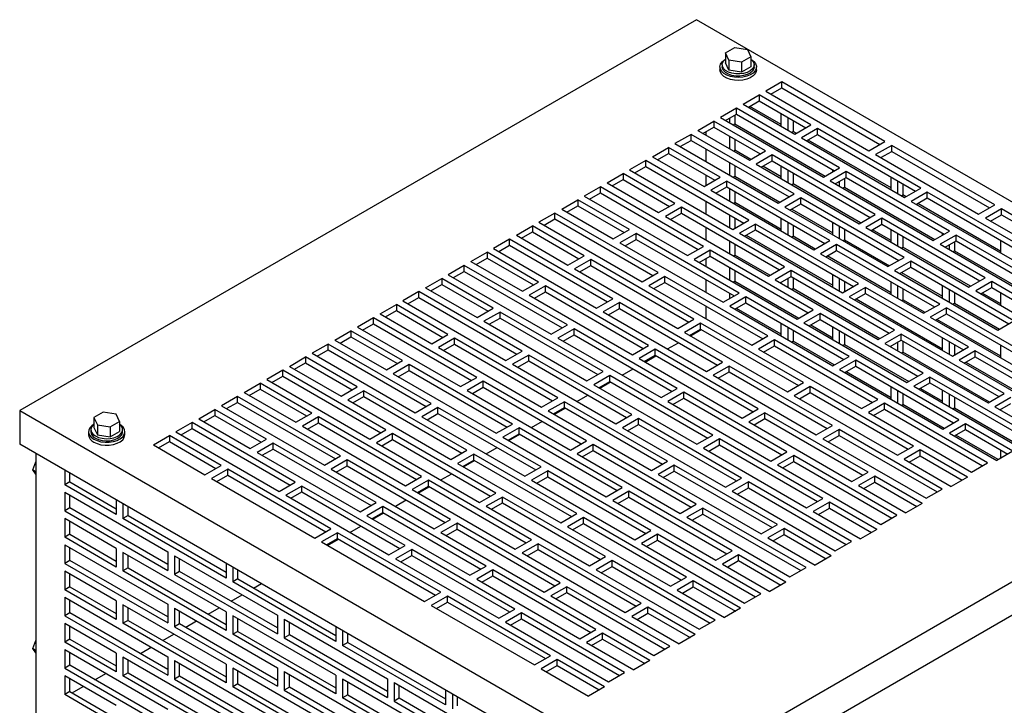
# Model space of a CAD drawing. Header units: inches. Extents: x 0 to 55, y 0 to 42.5.
# Tile 4 of 6: x 33.2 to 46.7, y 13.5 to 22.9. Entities that reach past the tile are written whole.
import ezdxf

# ---------------------------------------------------------------- set-up
doc = ezdxf.new("R2010")
doc.units = ezdxf.units.IN
doc.header["$LTSCALE"] = 5
doc.header["$MEASUREMENT"] = 0

msp = doc.modelspace()

# ---------------------------------------------------------------- linework, layer by layer
for p, q in [((42.508, 22.853), (33.227, 17.496)), ((51.347, 17.751), (42.508, 22.853)), ((42.908, 22.399), (43.036, 22.473)), ((43.036, 22.473), (43.21, 22.446)), ((43.21, 22.446), (43.257, 22.345)), ((42.955, 22.299), (42.908, 22.399)), ((42.908, 22.399), (42.908, 22.262)), ((42.955, 22.299), (42.955, 22.162)), ((43.129, 22.272), (42.955, 22.299)), ((43.257, 22.345), (43.129, 22.272)), ((43.257, 22.345), (43.257, 22.208)), ((42.832, 22.205), (42.832, 22.164)), ((42.863, 22.235), (42.863, 22.205)), ((42.955, 22.162), (42.908, 22.262)), ((43.129, 22.135), (42.955, 22.162)), ((43.129, 22.272), (43.129, 22.135)), ((43.257, 22.208), (43.129, 22.135)), ((43.301, 22.205), (43.301, 22.235)), ((43.332, 22.164), (43.332, 22.205)), ((43.681, 22), (43.46, 21.872)), ((43.53, 21.831), (43.681, 21.918)), ((45.095, 21.183), (43.681, 22)), ((43.681, 21.918), (43.681, 22)), ((43.681, 21.918), (45.024, 21.142)), ((43.15, 21.693), (43.371, 21.821)), ((44.078, 21.413), (43.371, 21.821)), ((43.371, 21.821), (43.371, 21.739)), ((43.46, 21.872), (44.874, 21.056)), ((43.058, 21.64), (42.837, 21.513)), ((44.473, 20.824), (43.058, 21.64)), ((43.058, 21.559), (43.058, 21.64)), ((43.15, 21.693), (43.857, 21.285)), ((43.221, 21.653), (43.371, 21.739)), ((43.673, 21.415), (43.241, 21.664)), ((43.371, 21.739), (44.008, 21.372)), ((42.837, 21.513), (44.252, 20.696)), ((42.908, 21.472), (43.058, 21.559)), ((42.966, 21.439), (42.966, 21.505)), ((43.036, 21.546), (43.036, 21.425)), ((43.058, 21.559), (44.402, 20.783)), ((43.673, 21.392), (43.673, 21.565)), ((43.765, 21.339), (43.765, 21.512)), ((42.528, 21.334), (42.749, 21.462)), ((42.599, 21.293), (42.749, 21.38)), ((43.456, 21.054), (42.749, 21.462)), ((42.749, 21.462), (42.749, 21.38)), ((42.749, 21.38), (43.385, 21.013)), ((43.013, 21.412), (43.036, 21.425)), ((43.036, 21.425), (44.275, 20.71)), ((43.835, 21.471), (43.835, 21.321)), ((43.857, 21.285), (44.078, 21.413)), ((44.17, 21.36), (43.949, 21.232)), ((45.585, 20.543), (44.17, 21.36)), ((44.17, 21.278), (44.17, 21.36)), ((42.436, 21.281), (42.215, 21.154)), ((43.85, 20.465), (42.436, 21.281)), ((42.436, 21.199), (42.436, 21.281)), ((42.528, 21.334), (43.235, 20.926)), ((42.64, 21.317), (42.64, 21.269)), ((42.966, 21.082), (42.966, 21.255)), ((43.036, 21.214), (43.036, 21.064)), ((43.815, 21.31), (43.835, 21.321)), ((43.878, 21.297), (43.835, 21.321)), ((43.949, 21.232), (45.364, 20.416)), ((44.02, 21.191), (44.17, 21.278)), ((45.179, 20.546), (44.04, 21.203)), ((44.17, 21.278), (45.514, 20.502)), ((41.906, 20.975), (42.127, 21.103)), ((42.834, 20.694), (42.127, 21.103)), ((42.127, 21.103), (42.127, 21.021)), ((42.215, 21.154), (43.629, 20.337)), ((42.286, 21.113), (42.436, 21.199)), ((42.436, 21.199), (43.78, 20.424)), ((42.64, 21.082), (42.64, 20.908)), ((44.874, 21.056), (45.095, 21.183)), ((45.187, 21.13), (44.966, 21.003)), ((46.601, 20.314), (45.187, 21.13)), ((45.187, 21.048), (45.187, 21.13)), ((41.906, 20.975), (42.613, 20.567)), ((41.977, 20.934), (42.127, 21.021)), ((42.127, 21.021), (42.763, 20.653)), ((43.016, 21.052), (43.036, 21.064)), ((43.255, 20.938), (43.036, 21.064)), ((43.235, 20.926), (43.456, 21.054)), ((43.548, 21), (43.327, 20.873)), ((44.962, 20.184), (43.548, 21)), ((43.548, 20.919), (43.548, 21)), ((44.966, 21.003), (46.38, 20.186)), ((45.037, 20.962), (45.187, 21.048)), ((45.187, 21.048), (46.53, 20.273)), ((41.814, 20.922), (41.593, 20.794)), ((41.664, 20.753), (41.814, 20.84)), ((43.228, 20.105), (41.814, 20.922)), ((41.814, 20.84), (41.814, 20.922)), ((41.814, 20.84), (43.157, 20.065)), ((42.966, 20.72), (42.966, 20.894)), ((43.036, 20.853), (43.036, 20.707)), ((43.327, 20.873), (44.741, 20.056)), ((43.398, 20.832), (43.548, 20.919)), ((43.673, 20.697), (43.418, 20.844)), ((43.548, 20.919), (44.892, 20.143)), ((43.673, 20.673), (43.673, 20.847)), ((44.252, 20.696), (44.473, 20.824)), ((41.284, 20.616), (41.505, 20.743)), ((42.212, 20.335), (41.505, 20.743)), ((41.505, 20.743), (41.505, 20.662)), ((41.593, 20.794), (43.007, 19.978)), ((42.613, 20.567), (42.834, 20.694)), ((42.64, 20.724), (42.64, 20.583)), ((43.013, 20.693), (43.036, 20.707)), ((43.036, 20.707), (43.653, 20.351)), ((43.765, 20.62), (43.765, 20.794)), ((43.835, 20.753), (43.835, 20.603)), ((44.565, 20.771), (44.344, 20.643)), ((44.38, 20.77), (44.38, 20.796)), ((44.414, 20.602), (44.565, 20.689)), ((44.542, 20.676), (44.542, 20.556)), ((45.979, 19.954), (44.565, 20.771)), ((44.565, 20.689), (44.565, 20.771)), ((44.565, 20.689), (45.908, 19.914)), ((45.179, 20.522), (45.179, 20.696)), ((41.192, 20.563), (40.971, 20.435)), ((42.606, 19.746), (41.192, 20.563)), ((41.192, 20.481), (41.192, 20.563)), ((41.284, 20.616), (41.991, 20.208)), ((41.354, 20.575), (41.505, 20.662)), ((41.505, 20.662), (42.141, 20.294)), ((42.926, 20.641), (42.705, 20.514)), ((42.776, 20.473), (42.926, 20.56)), ((44.34, 19.825), (42.926, 20.641)), ((42.926, 20.56), (42.926, 20.641)), ((42.926, 20.56), (44.269, 19.784)), ((42.966, 20.363), (42.966, 20.537)), ((43.815, 20.591), (43.835, 20.603)), ((44.761, 20.068), (43.835, 20.603)), ((44.344, 20.643), (45.758, 19.827)), ((44.472, 20.569), (44.472, 20.636)), ((44.519, 20.542), (44.542, 20.556)), ((44.542, 20.556), (45.781, 19.841)), ((45.271, 20.469), (45.271, 20.643)), ((45.341, 20.602), (45.341, 20.452)), ((45.364, 20.416), (45.585, 20.543)), ((40.971, 20.435), (42.385, 19.619)), ((41.041, 20.394), (41.192, 20.481)), ((41.192, 20.481), (42.535, 19.705)), ((42.705, 20.514), (44.119, 19.697)), ((43.036, 20.496), (43.036, 20.345)), ((43.629, 20.337), (43.85, 20.465)), ((43.942, 20.412), (43.721, 20.284)), ((45.356, 19.595), (43.942, 20.412)), ((43.942, 20.33), (43.942, 20.412)), ((45.321, 20.44), (45.341, 20.452)), ((45.384, 20.427), (45.341, 20.452)), ((45.676, 20.49), (45.455, 20.363)), ((45.526, 20.322), (45.676, 20.409)), ((47.091, 19.674), (45.676, 20.49)), ((45.676, 20.409), (45.676, 20.49)), ((45.676, 20.409), (47.02, 19.633)), ((40.661, 20.257), (40.882, 20.384)), ((40.732, 20.216), (40.882, 20.302)), ((41.589, 19.976), (40.882, 20.384)), ((40.882, 20.384), (40.882, 20.302)), ((40.882, 20.302), (41.519, 19.935)), ((41.991, 20.208), (42.212, 20.335)), ((42.304, 20.282), (42.083, 20.154)), ((43.718, 19.466), (42.304, 20.282)), ((42.304, 20.2), (42.304, 20.282)), ((42.64, 20.363), (42.64, 20.19)), ((43.016, 20.334), (43.036, 20.345)), ((43.673, 19.978), (43.036, 20.345)), ((43.721, 20.284), (45.136, 19.468)), ((43.792, 20.243), (43.942, 20.33)), ((43.942, 20.33), (45.286, 19.554)), ((45.455, 20.363), (46.87, 19.546)), ((46.685, 19.676), (45.546, 20.333)), ((46.38, 20.186), (46.601, 20.314)), ((46.693, 20.261), (46.472, 20.133)), ((48.107, 19.444), (46.693, 20.261)), ((46.693, 20.179), (46.693, 20.261)), ((40.569, 20.203), (40.348, 20.076)), ((41.984, 19.387), (40.569, 20.203)), ((40.569, 20.122), (40.569, 20.203)), ((40.661, 20.257), (41.368, 19.848)), ((42.083, 20.154), (43.497, 19.338)), ((42.153, 20.114), (42.304, 20.2)), ((42.304, 20.2), (43.647, 19.425)), ((42.966, 20.002), (42.966, 20.175)), ((43.036, 20.135), (43.036, 19.995)), ((43.673, 19.955), (43.673, 20.128)), ((43.816, 20.257), (44.38, 19.931)), ((44.741, 20.056), (44.962, 20.184)), ((45.054, 20.131), (44.833, 20.003)), ((46.468, 19.315), (45.054, 20.131)), ((45.054, 20.049), (45.054, 20.131)), ((46.472, 20.133), (47.886, 19.317)), ((46.543, 20.092), (46.693, 20.179)), ((46.693, 20.179), (48.036, 19.403)), ((40.039, 19.897), (40.26, 20.025)), ((40.967, 19.617), (40.26, 20.025)), ((40.26, 20.025), (40.26, 19.943)), ((40.348, 20.076), (41.763, 19.259)), ((40.419, 20.035), (40.569, 20.122)), ((40.569, 20.122), (41.913, 19.346)), ((42.64, 20.006), (42.64, 19.832)), ((43.007, 19.978), (43.228, 20.105)), ((43.32, 20.052), (43.099, 19.925)), ((44.734, 19.236), (43.32, 20.052)), ((43.32, 19.971), (43.32, 20.052)), ((43.765, 19.902), (43.765, 20.075)), ((43.835, 20.035), (43.835, 19.884)), ((44.38, 19.904), (44.38, 20.077)), ((44.472, 19.851), (44.472, 20.024)), ((44.833, 20.003), (46.247, 19.187)), ((44.904, 19.963), (45.054, 20.049)), ((45.054, 20.049), (46.398, 19.274)), ((40.039, 19.897), (40.746, 19.489)), ((40.11, 19.856), (40.26, 19.943)), ((40.26, 19.943), (40.896, 19.576)), ((41.368, 19.848), (41.589, 19.976)), ((41.681, 19.923), (41.46, 19.795)), ((43.096, 19.106), (41.681, 19.923)), ((41.681, 19.841), (41.681, 19.923)), ((43.099, 19.925), (44.513, 19.108)), ((43.17, 19.884), (43.32, 19.971)), ((43.193, 19.898), (44.38, 19.213)), ((43.32, 19.971), (44.664, 19.195)), ((43.815, 19.873), (43.835, 19.884)), ((44.139, 19.709), (43.835, 19.884)), ((44.542, 19.984), (44.542, 19.837)), ((45.179, 19.827), (44.924, 19.974)), ((45.179, 19.804), (45.179, 19.977)), ((45.271, 19.751), (45.271, 19.924)), ((45.341, 19.884), (45.341, 19.733)), ((45.758, 19.827), (45.979, 19.954)), ((46.071, 19.901), (45.85, 19.774)), ((45.886, 19.901), (45.886, 19.926)), ((47.485, 19.085), (46.071, 19.901)), ((46.071, 19.82), (46.071, 19.901)), ((39.947, 19.844), (39.726, 19.717)), ((39.797, 19.676), (39.947, 19.763)), ((41.361, 19.028), (39.947, 19.844)), ((39.947, 19.763), (39.947, 19.844)), ((39.947, 19.763), (41.291, 18.987)), ((41.46, 19.795), (42.875, 18.979)), ((41.531, 19.754), (41.681, 19.841)), ((41.681, 19.841), (43.025, 19.066)), ((42.385, 19.619), (42.606, 19.746)), ((42.966, 19.645), (42.966, 19.818)), ((43.036, 19.777), (43.036, 19.627)), ((44.119, 19.697), (44.34, 19.825)), ((44.432, 19.772), (44.211, 19.644)), ((45.846, 18.955), (44.432, 19.772)), ((44.432, 19.69), (44.432, 19.772)), ((44.519, 19.824), (44.542, 19.837)), ((44.542, 19.837), (45.159, 19.481)), ((45.321, 19.722), (45.341, 19.733)), ((46.268, 19.199), (45.341, 19.733)), ((45.85, 19.774), (47.264, 18.957)), ((45.92, 19.733), (46.071, 19.82)), ((45.978, 19.7), (45.978, 19.766)), ((46.049, 19.807), (46.049, 19.686)), ((46.071, 19.82), (47.414, 19.044)), ((46.685, 19.653), (46.685, 19.826)), ((39.417, 19.538), (39.638, 19.666)), ((39.488, 19.497), (39.638, 19.584)), ((40.345, 19.257), (39.638, 19.666)), ((39.638, 19.666), (39.638, 19.584)), ((39.638, 19.584), (40.274, 19.217)), ((39.726, 19.717), (41.14, 18.9)), ((40.746, 19.489), (40.967, 19.617)), ((42.698, 19.693), (42.477, 19.566)), ((42.548, 19.525), (42.698, 19.612)), ((44.112, 18.877), (42.698, 19.693)), ((42.698, 19.612), (42.698, 19.693)), ((42.698, 19.612), (44.041, 18.836)), ((43.016, 19.615), (43.036, 19.627)), ((43.517, 19.35), (43.036, 19.627)), ((44.211, 19.644), (45.625, 18.828)), ((44.282, 19.603), (44.432, 19.69)), ((45.179, 19.109), (44.302, 19.615)), ((44.432, 19.69), (45.775, 18.915)), ((45.136, 19.468), (45.356, 19.595)), ((46.025, 19.673), (46.049, 19.686)), ((46.049, 19.686), (47.288, 18.971)), ((39.325, 19.485), (39.104, 19.357)), ((40.739, 18.669), (39.325, 19.485)), ((39.325, 19.403), (39.325, 19.485)), ((39.417, 19.538), (40.124, 19.13)), ((41.059, 19.564), (40.838, 19.436)), ((40.909, 19.395), (41.059, 19.482)), ((42.473, 18.747), (41.059, 19.564)), ((41.059, 19.482), (41.059, 19.564)), ((41.059, 19.482), (42.403, 18.706)), ((42.477, 19.566), (43.891, 18.749)), ((42.64, 19.578), (42.64, 19.471)), ((42.966, 19.283), (42.966, 19.457)), ((43.497, 19.338), (43.718, 19.466)), ((45.448, 19.542), (45.227, 19.415)), ((45.298, 19.374), (45.448, 19.461)), ((46.863, 18.726), (45.448, 19.542)), ((45.448, 19.461), (45.448, 19.542)), ((45.448, 19.461), (46.792, 18.685)), ((39.104, 19.357), (40.518, 18.541)), ((39.175, 19.317), (39.325, 19.403)), ((39.325, 19.403), (40.668, 18.628)), ((40.838, 19.436), (42.252, 18.62)), ((41.763, 19.259), (41.984, 19.387)), ((42.076, 19.334), (41.855, 19.206)), ((43.49, 18.518), (42.076, 19.334)), ((42.076, 19.252), (42.076, 19.334)), ((43.036, 19.416), (43.036, 19.27)), ((43.81, 19.413), (43.589, 19.285)), ((43.659, 19.244), (43.81, 19.331)), ((45.224, 18.596), (43.81, 19.413)), ((43.81, 19.331), (43.81, 19.413)), ((43.81, 19.331), (45.153, 18.555)), ((43.835, 19.316), (43.835, 19.166)), ((44.38, 19.185), (44.38, 19.359)), ((45.227, 19.415), (46.642, 18.598)), ((45.322, 19.387), (45.886, 19.062)), ((46.247, 19.187), (46.468, 19.315)), ((38.795, 19.179), (39.015, 19.306)), ((38.795, 19.179), (39.502, 18.771)), ((38.865, 19.138), (39.015, 19.225)), ((39.723, 18.898), (39.015, 19.306)), ((39.015, 19.306), (39.015, 19.225)), ((39.015, 19.225), (39.652, 18.857)), ((40.124, 19.13), (40.345, 19.257)), ((40.437, 19.204), (40.216, 19.077)), ((41.851, 18.388), (40.437, 19.204)), ((40.437, 19.123), (40.437, 19.204)), ((41.855, 19.206), (43.269, 18.39)), ((41.925, 19.166), (42.076, 19.252)), ((42.076, 19.252), (43.419, 18.477)), ((42.64, 19.288), (42.64, 19.114)), ((43.013, 19.256), (43.036, 19.27)), ((43.036, 19.27), (43.914, 18.763)), ((43.589, 19.285), (45.003, 18.469)), ((43.673, 19.237), (43.673, 19.252)), ((43.765, 19.183), (43.765, 19.305)), ((44.472, 19.132), (44.472, 19.306)), ((44.513, 19.108), (44.734, 19.236)), ((44.542, 19.265), (44.542, 19.125)), ((44.826, 19.183), (44.605, 19.055)), ((46.24, 18.367), (44.826, 19.183)), ((44.826, 19.101), (44.826, 19.183)), ((45.179, 19.085), (45.179, 19.259)), ((45.271, 19.032), (45.271, 19.206)), ((45.886, 19.034), (45.886, 19.208)), ((46.56, 19.262), (46.339, 19.134)), ((46.41, 19.093), (46.56, 19.18)), ((47.975, 18.445), (46.56, 19.262)), ((46.56, 19.18), (46.56, 19.262)), ((46.56, 19.18), (47.904, 18.404)), ((38.703, 19.126), (38.482, 18.998)), ((38.552, 18.957), (38.703, 19.044)), ((40.117, 18.309), (38.703, 19.126)), ((38.703, 19.044), (38.703, 19.126)), ((38.703, 19.044), (40.046, 18.269)), ((40.216, 19.077), (41.63, 18.26)), ((40.287, 19.036), (40.437, 19.123)), ((40.437, 19.123), (41.78, 18.347)), ((42.875, 18.979), (43.096, 19.106)), ((42.966, 19.031), (42.966, 19.1)), ((43.187, 19.053), (42.966, 18.926)), ((44.602, 18.237), (43.187, 19.053)), ((43.187, 18.972), (43.187, 19.053)), ((43.815, 19.154), (43.835, 19.166)), ((45.023, 18.48), (43.835, 19.166)), ((44.605, 19.055), (46.019, 18.239)), ((44.676, 19.015), (44.826, 19.101)), ((44.826, 19.101), (46.17, 18.326)), ((45.341, 19.165), (45.341, 19.015)), ((45.978, 18.981), (45.978, 19.155)), ((46.049, 19.114), (46.049, 18.968)), ((46.339, 19.134), (47.754, 18.318)), ((46.685, 18.958), (46.43, 19.105)), ((46.685, 18.934), (46.685, 19.108)), ((38.172, 18.82), (38.393, 18.947)), ((39.1, 18.539), (38.393, 18.947)), ((38.393, 18.947), (38.393, 18.866)), ((38.482, 18.998), (39.896, 18.182)), ((41.14, 18.9), (41.361, 19.028)), ((41.453, 18.975), (41.232, 18.847)), ((42.867, 18.158), (41.453, 18.975)), ((41.453, 18.893), (41.453, 18.975)), ((42.64, 18.926), (42.64, 18.753)), ((42.966, 18.926), (44.381, 18.109)), ((43.037, 18.885), (43.187, 18.972)), ((43.187, 18.972), (44.531, 18.196)), ((44.699, 19.028), (45.886, 18.343)), ((45.321, 19.003), (45.341, 19.015)), ((45.645, 18.839), (45.341, 19.015)), ((45.625, 18.828), (45.846, 18.955)), ((46.025, 18.954), (46.049, 18.968)), ((46.049, 18.968), (46.665, 18.612)), ((38.172, 18.82), (38.879, 18.411)), ((38.243, 18.779), (38.393, 18.866)), ((38.393, 18.866), (39.03, 18.498)), ((39.502, 18.771), (39.723, 18.898)), ((39.815, 18.845), (39.594, 18.718)), ((41.229, 18.029), (39.815, 18.845)), ((39.815, 18.763), (39.815, 18.845)), ((41.232, 18.847), (42.646, 18.031)), ((41.303, 18.806), (41.453, 18.893)), ((41.453, 18.893), (42.797, 18.118)), ((43.673, 18.541), (43.057, 18.896)), ((43.891, 18.749), (44.112, 18.877)), ((44.204, 18.824), (43.983, 18.696)), ((45.618, 18.007), (44.204, 18.824)), ((44.204, 18.742), (44.204, 18.824)), ((45.938, 18.902), (45.717, 18.775)), ((45.717, 18.775), (47.131, 17.958)), ((45.788, 18.734), (45.938, 18.821)), ((47.352, 18.086), (45.938, 18.902)), ((45.938, 18.821), (45.938, 18.902)), ((45.938, 18.821), (47.282, 18.045)), ((38.08, 18.767), (37.859, 18.639)), ((37.859, 18.639), (39.274, 17.823)), ((37.93, 18.598), (38.08, 18.685)), ((39.495, 17.95), (38.08, 18.767)), ((38.08, 18.685), (38.08, 18.767)), ((38.08, 18.685), (39.424, 17.909)), ((39.594, 18.718), (41.008, 17.901)), ((39.664, 18.677), (39.815, 18.763)), ((39.815, 18.763), (41.158, 17.988)), ((40.518, 18.541), (40.739, 18.669)), ((42.252, 18.62), (42.473, 18.747)), ((42.565, 18.694), (42.344, 18.567)), ((43.979, 17.878), (42.565, 18.694)), ((42.565, 18.612), (42.565, 18.694)), ((43.673, 18.518), (43.673, 18.692)), ((43.765, 18.465), (43.765, 18.638)), ((43.983, 18.696), (45.397, 17.88)), ((44.054, 18.655), (44.204, 18.742)), ((44.077, 18.669), (44.38, 18.494)), ((44.204, 18.742), (45.547, 17.966)), ((44.38, 18.467), (44.38, 18.641)), ((46.685, 18.239), (45.808, 18.745)), ((46.642, 18.598), (46.863, 18.726)), ((37.55, 18.46), (37.771, 18.588)), ((37.621, 18.42), (37.771, 18.506)), ((38.478, 18.18), (37.771, 18.588)), ((37.771, 18.588), (37.771, 18.506)), ((37.771, 18.506), (38.407, 18.139)), ((38.879, 18.411), (39.1, 18.539)), ((40.831, 18.616), (40.61, 18.488)), ((40.681, 18.447), (40.831, 18.534)), ((42.245, 17.799), (40.831, 18.616)), ((40.831, 18.534), (40.831, 18.616)), ((40.831, 18.534), (42.174, 17.758)), ((42.344, 18.567), (43.758, 17.75)), ((42.415, 18.526), (42.565, 18.612)), ((42.426, 18.519), (42.576, 18.606)), ((42.565, 18.612), (43.909, 17.837)), ((43.269, 18.39), (43.49, 18.518)), ((43.835, 18.598), (43.835, 18.447)), ((44.472, 18.414), (44.472, 18.587)), ((44.542, 18.547), (44.542, 18.4)), ((45.003, 18.469), (45.224, 18.596)), ((45.316, 18.543), (45.095, 18.416)), ((46.73, 17.727), (45.316, 18.543)), ((45.316, 18.461), (45.316, 18.543)), ((37.458, 18.407), (37.237, 18.28)), ((38.872, 17.591), (37.458, 18.407)), ((37.458, 18.326), (37.458, 18.407)), ((37.55, 18.46), (38.257, 18.052)), ((39.192, 18.486), (38.971, 18.358)), ((39.042, 18.318), (39.192, 18.404)), ((40.606, 17.67), (39.192, 18.486)), ((39.192, 18.404), (39.192, 18.486)), ((39.192, 18.404), (40.536, 17.629)), ((40.61, 18.488), (42.024, 17.672)), ((41.63, 18.26), (41.851, 18.388)), ((42.113, 18.339), (42.263, 18.425)), ((43.582, 18.465), (43.361, 18.337)), ((43.431, 18.296), (43.582, 18.383)), ((44.996, 17.648), (43.582, 18.465)), ((43.582, 18.383), (43.582, 18.465)), ((43.582, 18.383), (44.925, 17.607)), ((43.815, 18.436), (43.835, 18.447)), ((44.4, 18.121), (43.835, 18.447)), ((44.519, 18.387), (44.542, 18.4)), ((44.542, 18.4), (45.421, 17.893)), ((45.095, 18.416), (46.509, 17.599)), ((45.166, 18.375), (45.316, 18.461)), ((45.179, 18.367), (45.179, 18.382)), ((45.271, 18.314), (45.271, 18.435)), ((45.316, 18.461), (46.659, 17.686)), ((45.341, 18.447), (45.341, 18.296)), ((45.886, 18.316), (45.886, 18.489)), ((45.978, 18.263), (45.978, 18.436)), ((46.049, 18.396), (46.049, 18.256)), ((46.685, 18.216), (46.685, 18.389)), ((37.237, 18.28), (38.651, 17.463)), ((37.308, 18.239), (37.458, 18.326)), ((37.458, 18.326), (38.802, 17.55)), ((38.971, 18.358), (40.386, 17.542)), ((39.896, 18.182), (40.117, 18.309)), ((40.209, 18.256), (39.988, 18.129)), ((41.623, 17.44), (40.209, 18.256)), ((40.209, 18.175), (40.209, 18.256)), ((41.943, 18.335), (41.722, 18.207)), ((41.793, 18.167), (41.943, 18.253)), ((41.804, 18.16), (41.954, 18.247)), ((43.357, 17.518), (41.943, 18.335)), ((41.943, 18.253), (41.943, 18.335)), ((41.943, 18.253), (43.286, 17.478)), ((43.361, 18.337), (44.775, 17.521)), ((44.381, 18.109), (44.602, 18.237)), ((45.322, 18.285), (45.341, 18.296)), ((46.529, 17.611), (45.341, 18.296)), ((46.019, 18.239), (46.24, 18.367)), ((46.332, 18.313), (46.111, 18.186)), ((46.182, 18.145), (46.332, 18.232)), ((47.747, 17.497), (46.332, 18.313)), ((46.332, 18.232), (46.332, 18.313)), ((46.332, 18.232), (47.676, 17.456)), ((36.928, 18.101), (37.149, 18.229)), ((36.928, 18.101), (37.635, 17.693)), ((36.998, 18.06), (37.149, 18.147)), ((37.856, 17.821), (37.149, 18.229)), ((37.149, 18.229), (37.149, 18.147)), ((37.149, 18.147), (37.785, 17.78)), ((38.257, 18.052), (38.478, 18.18)), ((38.57, 18.127), (38.349, 17.999)), ((39.984, 17.31), (38.57, 18.127)), ((38.57, 18.045), (38.57, 18.127)), ((39.988, 18.129), (41.402, 17.312)), ((40.058, 18.088), (40.209, 18.175)), ((40.209, 18.175), (41.552, 17.399)), ((41.722, 18.207), (43.136, 17.391)), ((42.646, 18.031), (42.867, 18.158)), ((42.959, 18.105), (42.738, 17.978)), ((44.374, 17.289), (42.959, 18.105)), ((42.959, 18.024), (42.959, 18.105)), ((44.694, 18.184), (44.473, 18.056)), ((44.543, 18.015), (44.694, 18.102)), ((46.108, 17.367), (44.694, 18.184)), ((44.694, 18.102), (44.694, 18.184)), ((44.694, 18.102), (46.037, 17.327)), ((46.111, 18.186), (47.526, 17.369)), ((46.206, 18.159), (47.392, 17.474)), ((36.836, 18.048), (36.615, 17.921)), ((36.686, 17.88), (36.836, 17.966)), ((38.25, 17.232), (36.836, 18.048)), ((36.836, 17.966), (36.836, 18.048)), ((36.836, 17.966), (38.179, 17.191)), ((38.349, 17.999), (39.763, 17.183)), ((38.42, 17.958), (38.57, 18.045)), ((38.57, 18.045), (39.914, 17.269)), ((41.008, 17.901), (41.229, 18.029)), ((41.321, 17.976), (41.1, 17.848)), ((42.735, 17.159), (41.321, 17.976)), ((41.321, 17.894), (41.321, 17.976)), ((41.491, 17.979), (41.641, 18.066)), ((42.738, 17.978), (44.153, 17.161)), ((42.809, 17.937), (42.959, 18.024)), ((42.959, 18.024), (44.303, 17.248)), ((44.473, 18.056), (45.887, 17.24)), ((45.179, 17.671), (44.563, 18.027)), ((45.397, 17.88), (45.618, 18.007)), ((36.306, 17.742), (36.526, 17.87)), ((37.234, 17.461), (36.526, 17.87)), ((36.526, 17.87), (36.526, 17.788)), ((36.615, 17.921), (38.029, 17.104)), ((39.274, 17.823), (39.495, 17.95)), ((39.586, 17.897), (39.366, 17.77)), ((41.001, 17.081), (39.586, 17.897)), ((39.586, 17.815), (39.586, 17.897)), ((41.1, 17.848), (42.514, 17.032)), ((41.17, 17.807), (41.321, 17.894)), ((41.182, 17.801), (41.332, 17.888)), ((41.321, 17.894), (42.664, 17.118)), ((43.758, 17.75), (43.979, 17.878)), ((45.71, 17.954), (45.489, 17.827)), ((45.489, 17.827), (46.903, 17.01)), ((45.56, 17.786), (45.71, 17.873)), ((47.124, 17.138), (45.71, 17.954)), ((45.71, 17.873), (45.71, 17.954)), ((45.71, 17.873), (47.054, 17.097)), ((36.306, 17.742), (37.013, 17.334)), ((36.376, 17.701), (36.526, 17.788)), ((36.526, 17.788), (37.163, 17.421)), ((37.635, 17.693), (37.856, 17.821)), ((37.948, 17.767), (37.727, 17.64)), ((39.362, 16.951), (37.948, 17.767)), ((37.948, 17.686), (37.948, 17.767)), ((39.366, 17.77), (40.78, 16.953)), ((39.436, 17.729), (39.586, 17.815)), ((39.586, 17.815), (40.93, 17.04)), ((40.869, 17.62), (41.019, 17.707)), ((42.024, 17.672), (42.245, 17.799)), ((42.066, 12.393), (51.347, 17.751)), ((42.337, 17.746), (42.116, 17.618)), ((43.751, 16.93), (42.337, 17.746)), ((42.337, 17.664), (42.337, 17.746)), ((44.071, 17.825), (43.85, 17.697)), ((43.85, 17.697), (45.265, 16.881)), ((43.921, 17.656), (44.071, 17.743)), ((45.486, 17.008), (44.071, 17.825)), ((44.071, 17.743), (44.071, 17.825)), ((44.071, 17.743), (45.415, 16.967)), ((45.179, 17.649), (45.179, 17.822)), ((45.271, 17.596), (45.271, 17.769)), ((45.341, 17.728), (45.341, 17.578)), ((45.583, 17.799), (45.886, 17.625)), ((45.886, 17.598), (45.886, 17.771)), ((45.978, 17.545), (45.978, 17.718)), ((46.509, 17.599), (46.73, 17.727)), ((36.214, 17.689), (35.993, 17.561)), ((35.993, 17.561), (37.407, 16.745)), ((36.063, 17.521), (36.214, 17.607)), ((37.628, 16.873), (36.214, 17.689)), ((36.214, 17.607), (36.214, 17.689)), ((36.214, 17.607), (37.557, 16.832)), ((37.727, 17.64), (39.141, 16.824)), ((37.798, 17.599), (37.948, 17.686)), ((37.948, 17.686), (39.291, 16.91)), ((38.651, 17.463), (38.872, 17.591)), ((40.386, 17.542), (40.606, 17.67)), ((40.698, 17.616), (40.477, 17.489)), ((42.113, 16.8), (40.698, 17.616)), ((40.698, 17.535), (40.698, 17.616)), ((42.116, 17.618), (43.53, 16.802)), ((42.187, 17.578), (42.337, 17.664)), ((42.337, 17.664), (43.681, 16.889)), ((44.775, 17.521), (44.996, 17.648)), ((45.088, 17.595), (44.867, 17.467)), ((46.502, 16.779), (45.088, 17.595)), ((45.088, 17.513), (45.088, 17.595)), ((45.322, 17.566), (45.341, 17.578)), ((45.907, 17.251), (45.341, 17.578)), ((46.049, 17.677), (46.049, 17.531)), ((46.822, 17.674), (46.601, 17.546)), ((46.672, 17.505), (46.822, 17.592)), ((33.227, 17.496), (42.066, 12.393)), ((33.227, 17.496), (33.227, 17.036)), ((34.373, 17.472), (34.246, 17.399)), ((34.548, 17.445), (34.373, 17.472)), ((34.594, 17.345), (34.548, 17.445)), ((35.683, 17.383), (35.904, 17.51)), ((35.754, 17.342), (35.904, 17.429)), ((36.611, 17.102), (35.904, 17.51)), ((35.904, 17.51), (35.904, 17.429)), ((35.904, 17.429), (36.541, 17.061)), ((37.013, 17.334), (37.234, 17.461)), ((38.964, 17.538), (38.743, 17.41)), ((38.814, 17.369), (38.964, 17.456)), ((40.378, 16.721), (38.964, 17.538)), ((38.964, 17.456), (38.964, 17.538)), ((38.964, 17.456), (40.308, 16.681)), ((40.477, 17.489), (41.892, 16.672)), ((40.548, 17.448), (40.698, 17.535)), ((40.559, 17.442), (40.71, 17.528)), ((40.698, 17.535), (42.042, 16.759)), ((41.402, 17.312), (41.623, 17.44)), ((43.136, 17.391), (43.357, 17.518)), ((43.449, 17.465), (43.228, 17.338)), ((44.863, 16.649), (43.449, 17.465)), ((43.449, 17.384), (43.449, 17.465)), ((44.867, 17.467), (46.281, 16.651)), ((44.938, 17.427), (45.088, 17.513)), ((45.088, 17.513), (46.431, 16.738)), ((46.025, 17.517), (46.049, 17.531)), ((46.049, 17.531), (46.927, 17.024)), ((46.601, 17.546), (47.25, 17.172)), ((46.685, 17.498), (46.685, 17.513)), ((34.246, 17.399), (34.293, 17.298)), ((34.246, 17.399), (34.246, 17.262)), ((34.293, 17.298), (34.293, 17.161)), ((34.293, 17.298), (34.467, 17.271)), ((34.467, 17.271), (34.594, 17.345)), ((34.594, 17.345), (34.594, 17.208)), ((35.591, 17.33), (35.37, 17.202)), ((37.006, 16.513), (35.591, 17.33)), ((35.591, 17.248), (35.591, 17.33)), ((35.683, 17.383), (36.39, 16.975)), ((37.326, 17.408), (37.105, 17.281)), ((37.175, 17.24), (37.326, 17.327)), ((38.74, 16.592), (37.326, 17.408)), ((37.326, 17.327), (37.326, 17.408)), ((37.326, 17.327), (38.669, 16.551)), ((38.743, 17.41), (40.157, 16.594)), ((39.763, 17.183), (39.984, 17.31)), ((40.246, 17.261), (40.397, 17.348)), ((41.715, 17.387), (41.494, 17.259)), ((41.565, 17.218), (41.715, 17.305)), ((43.129, 16.57), (41.715, 17.387)), ((41.715, 17.305), (41.715, 17.387)), ((41.715, 17.305), (43.058, 16.53)), ((51.347, 17.291), (42.066, 11.934)), ((43.228, 17.338), (44.642, 16.521)), ((43.299, 17.297), (43.449, 17.384)), ((43.449, 17.384), (44.793, 16.608)), ((44.153, 17.161), (44.374, 17.289)), ((45.887, 17.24), (46.108, 17.367)), ((46.2, 17.314), (45.979, 17.187)), ((46.848, 16.94), (46.2, 17.314)), ((46.2, 17.233), (46.2, 17.314)), ((34.17, 17.205), (34.17, 17.164)), ((34.201, 17.235), (34.201, 17.205)), ((34.246, 17.262), (34.293, 17.161)), ((34.293, 17.161), (34.467, 17.134)), ((34.467, 17.271), (34.467, 17.134)), ((34.467, 17.134), (34.594, 17.208)), ((34.639, 17.205), (34.639, 17.235)), ((34.67, 17.164), (34.67, 17.205)), ((35.37, 17.202), (36.785, 16.386)), ((35.441, 17.161), (35.591, 17.248)), ((35.591, 17.248), (36.935, 16.472)), ((37.105, 17.281), (38.519, 16.464)), ((38.029, 17.104), (38.25, 17.232)), ((38.342, 17.179), (38.121, 17.051)), ((39.756, 16.362), (38.342, 17.179)), ((38.342, 17.097), (38.342, 17.179)), ((40.076, 17.257), (39.855, 17.13)), ((39.926, 17.089), (40.076, 17.176)), ((39.937, 17.082), (40.087, 17.169)), ((41.49, 16.441), (40.076, 17.257)), ((40.076, 17.176), (40.076, 17.257)), ((40.076, 17.176), (41.42, 16.4)), ((41.494, 17.259), (42.908, 16.443)), ((42.514, 17.032), (42.735, 17.159)), ((44.466, 17.236), (44.245, 17.108)), ((44.315, 17.067), (44.466, 17.154)), ((45.88, 16.419), (44.466, 17.236)), ((44.466, 17.154), (44.466, 17.236)), ((44.466, 17.154), (45.809, 16.379)), ((45.979, 17.187), (46.628, 16.812)), ((46.049, 17.146), (46.2, 17.233)), ((46.647, 16.824), (46.069, 17.157)), ((46.2, 17.233), (46.778, 16.899)), ((42.066, 11.934), (33.227, 17.036)), ((35.061, 17.024), (35.282, 17.151)), ((35.061, 17.024), (35.768, 16.615)), ((35.132, 16.983), (35.282, 17.069)), ((35.989, 16.743), (35.282, 17.151)), ((35.282, 17.151), (35.282, 17.069)), ((35.282, 17.069), (35.918, 16.702)), ((36.39, 16.975), (36.611, 17.102)), ((36.703, 17.049), (36.482, 16.921)), ((38.117, 16.233), (36.703, 17.049)), ((36.703, 16.967), (36.703, 17.049)), ((38.121, 17.051), (39.535, 16.235)), ((38.192, 17.01), (38.342, 17.097)), ((38.342, 17.097), (39.685, 16.321)), ((39.855, 17.13), (41.269, 16.313)), ((40.78, 16.953), (41.001, 17.081)), ((41.093, 17.028), (40.872, 16.9)), ((42.507, 16.211), (41.093, 17.028)), ((41.093, 16.946), (41.093, 17.028)), ((42.827, 17.106), (42.606, 16.979)), ((42.677, 16.938), (42.827, 17.025)), ((44.241, 16.29), (42.827, 17.106)), ((42.827, 17.025), (42.827, 17.106)), ((42.827, 17.025), (44.17, 16.249)), ((44.245, 17.108), (45.659, 16.292)), ((33.448, 16.909), (33.448, 13.336)), ((36.482, 16.921), (37.897, 16.105)), ((36.553, 16.881), (36.703, 16.967)), ((36.703, 16.967), (38.047, 16.192)), ((39.141, 16.824), (39.362, 16.951)), ((39.454, 16.898), (39.233, 16.77)), ((40.868, 16.082), (39.454, 16.898)), ((39.454, 16.816), (39.454, 16.898)), ((39.624, 16.902), (39.774, 16.989)), ((40.872, 16.9), (42.286, 16.084)), ((40.942, 16.859), (41.093, 16.946)), ((41.093, 16.946), (42.436, 16.17)), ((42.606, 16.979), (44.02, 16.162)), ((43.53, 16.802), (43.751, 16.93)), ((45.265, 16.881), (45.486, 17.008)), ((45.577, 16.955), (45.356, 16.828)), ((46.226, 16.581), (45.577, 16.955)), ((45.577, 16.874), (45.577, 16.955)), ((46.848, 16.94), (46.628, 16.812)), ((46.685, 16.845), (46.685, 16.953)), ((33.406, 16.684), (33.448, 16.793)), ((37.407, 16.745), (37.628, 16.873)), ((37.72, 16.819), (37.499, 16.692)), ((39.134, 16.003), (37.72, 16.819)), ((37.72, 16.738), (37.72, 16.819)), ((39.233, 16.77), (40.647, 15.954)), ((39.304, 16.73), (39.454, 16.816)), ((39.315, 16.723), (39.465, 16.81)), ((39.454, 16.816), (40.797, 16.041)), ((41.892, 16.672), (42.113, 16.8)), ((42.205, 16.747), (41.984, 16.619)), ((43.619, 15.931), (42.205, 16.747)), ((42.205, 16.665), (42.205, 16.747)), ((43.843, 16.877), (43.622, 16.749)), ((43.622, 16.749), (45.037, 15.933)), ((43.693, 16.708), (43.843, 16.795)), ((45.257, 16.06), (43.843, 16.877)), ((43.843, 16.795), (43.843, 16.877)), ((43.843, 16.795), (45.187, 16.019)), ((45.356, 16.828), (46.005, 16.453)), ((45.427, 16.787), (45.577, 16.874)), ((45.577, 16.874), (46.155, 16.54)), ((46.281, 16.651), (46.502, 16.779)), ((33.406, 16.684), (33.448, 16.659)), ((33.448, 16.623), (33.406, 16.684)), ((33.844, 16.68), (33.844, 16.476)), ((33.915, 16.517), (33.915, 16.639)), ((35.768, 16.615), (35.989, 16.743)), ((36.081, 16.69), (35.86, 16.562)), ((37.495, 15.873), (36.081, 16.69)), ((36.081, 16.608), (36.081, 16.69)), ((37.499, 16.692), (38.913, 15.875)), ((37.569, 16.651), (37.72, 16.738)), ((37.72, 16.738), (39.063, 15.962)), ((39.002, 16.543), (39.152, 16.629)), ((40.157, 16.594), (40.378, 16.721)), ((40.47, 16.668), (40.249, 16.541)), ((41.885, 15.852), (40.47, 16.668)), ((40.47, 16.587), (40.47, 16.668)), ((41.984, 16.619), (43.398, 15.803)), ((42.054, 16.579), (42.205, 16.665)), ((42.205, 16.665), (43.548, 15.89)), ((44.642, 16.521), (44.863, 16.649)), ((33.915, 16.517), (33.844, 16.476)), ((33.915, 16.517), (34.551, 16.149)), ((35.86, 16.562), (37.274, 15.746)), ((35.931, 16.521), (36.081, 16.608)), ((36.081, 16.608), (37.424, 15.833)), ((36.785, 16.386), (37.006, 16.513)), ((38.519, 16.464), (38.74, 16.592)), ((38.832, 16.539), (38.611, 16.411)), ((40.246, 15.722), (38.832, 16.539)), ((38.832, 16.457), (38.832, 16.539)), ((40.249, 16.541), (41.664, 15.724)), ((40.32, 16.5), (40.47, 16.587)), ((40.47, 16.587), (41.814, 15.811)), ((42.908, 16.443), (43.129, 16.57)), ((43.221, 16.517), (43, 16.39)), ((44.635, 15.701), (43.221, 16.517)), ((43.221, 16.436), (43.221, 16.517)), ((44.955, 16.596), (44.734, 16.468)), ((44.805, 16.428), (44.955, 16.514)), ((45.604, 16.221), (44.955, 16.596)), ((44.955, 16.514), (44.955, 16.596)), ((44.955, 16.514), (45.533, 16.181)), ((46.226, 16.581), (46.005, 16.453)), ((34.551, 16.068), (33.844, 16.476)), ((33.844, 16.374), (33.844, 16.119)), ((33.844, 16.374), (35.258, 15.557)), ((37.097, 16.46), (36.877, 16.333)), ((36.947, 16.292), (37.097, 16.379)), ((38.512, 15.644), (37.097, 16.46)), ((37.097, 16.379), (37.097, 16.46)), ((37.097, 16.379), (38.441, 15.603)), ((38.611, 16.411), (40.025, 15.595)), ((38.681, 16.37), (38.832, 16.457)), ((38.693, 16.364), (38.843, 16.451)), ((38.832, 16.457), (40.175, 15.682)), ((39.535, 16.235), (39.756, 16.362)), ((41.269, 16.313), (41.49, 16.441)), ((41.582, 16.388), (41.361, 16.26)), ((42.997, 15.571), (41.582, 16.388)), ((41.582, 16.306), (41.582, 16.388)), ((43, 16.39), (44.414, 15.573)), ((43.071, 16.349), (43.221, 16.436)), ((43.221, 16.436), (44.565, 15.66)), ((44.734, 16.468), (45.383, 16.094)), ((45.659, 16.292), (45.88, 16.419)), ((33.915, 16.16), (33.915, 16.333)), ((34.551, 16.272), (34.551, 16.068)), ((34.643, 16.219), (34.643, 16.015)), ((36.877, 16.333), (38.291, 15.516)), ((37.897, 16.105), (38.117, 16.233)), ((38.38, 16.183), (38.53, 16.27)), ((39.848, 16.309), (39.627, 16.182)), ((39.698, 16.141), (39.848, 16.228)), ((41.262, 15.493), (39.848, 16.309)), ((39.848, 16.228), (39.848, 16.309)), ((39.848, 16.228), (41.192, 15.452)), ((41.361, 16.26), (42.776, 15.444)), ((41.432, 16.219), (41.582, 16.306)), ((41.582, 16.306), (42.926, 15.531)), ((42.286, 16.084), (42.507, 16.211)), ((44.02, 16.162), (44.241, 16.29)), ((44.333, 16.237), (44.112, 16.109)), ((44.982, 15.862), (44.333, 16.237)), ((44.333, 16.155), (44.333, 16.237)), ((45.604, 16.221), (45.383, 16.094)), ((33.915, 16.16), (33.844, 16.119)), ((33.844, 16.119), (35.258, 15.302)), ((35.258, 15.384), (33.915, 16.16)), ((34.714, 16.055), (34.714, 16.178)), ((38.209, 16.18), (37.988, 16.052)), ((38.059, 16.011), (38.209, 16.098)), ((38.07, 16.005), (38.221, 16.091)), ((39.624, 15.363), (38.209, 16.18)), ((38.209, 16.098), (38.209, 16.18)), ((38.209, 16.098), (39.553, 15.322)), ((39.627, 16.182), (41.041, 15.365)), ((40.647, 15.954), (40.868, 16.082)), ((42.599, 16.158), (42.378, 16.031)), ((42.449, 15.99), (42.599, 16.076)), ((44.013, 15.342), (42.599, 16.158)), ((42.599, 16.076), (42.599, 16.158)), ((42.599, 16.076), (43.942, 15.301)), ((44.112, 16.109), (44.761, 15.735)), ((44.183, 16.068), (44.333, 16.155)), ((44.333, 16.155), (44.911, 15.821)), ((33.844, 16.013), (33.844, 15.757)), ((34.551, 15.604), (33.844, 16.013)), ((33.915, 15.798), (33.915, 15.972)), ((34.714, 16.055), (34.643, 16.015)), ((36.057, 15.198), (34.643, 16.015)), ((34.714, 16.055), (36.057, 15.28)), ((37.988, 16.052), (39.403, 15.236)), ((38.913, 15.875), (39.134, 16.003)), ((39.226, 15.95), (39.005, 15.822)), ((40.64, 15.134), (39.226, 15.95)), ((39.226, 15.868), (39.226, 15.95)), ((40.96, 16.029), (40.739, 15.901)), ((40.81, 15.86), (40.96, 15.947)), ((42.374, 15.212), (40.96, 16.029)), ((40.96, 15.947), (40.96, 16.029)), ((40.96, 15.947), (42.304, 15.171)), ((42.378, 16.031), (43.792, 15.214)), ((45.037, 15.933), (45.257, 16.06)), ((37.274, 15.746), (37.495, 15.873)), ((37.587, 15.82), (37.366, 15.693)), ((39.001, 15.004), (37.587, 15.82)), ((37.587, 15.739), (37.587, 15.82)), ((37.757, 15.824), (37.908, 15.911)), ((39.005, 15.822), (40.419, 15.006)), ((39.076, 15.782), (39.226, 15.868)), ((39.226, 15.868), (40.569, 15.093)), ((40.739, 15.901), (42.153, 15.085)), ((41.664, 15.724), (41.885, 15.852)), ((43.398, 15.803), (43.619, 15.931)), ((43.711, 15.878), (43.49, 15.75)), ((44.359, 15.503), (43.711, 15.878)), ((43.711, 15.796), (43.711, 15.878)), ((44.982, 15.862), (44.761, 15.735)), ((33.915, 15.798), (33.844, 15.757)), ((34.551, 15.349), (33.844, 15.757)), ((33.915, 15.798), (34.551, 15.431)), ((37.366, 15.693), (38.78, 14.876)), ((37.437, 15.652), (37.587, 15.739)), ((37.448, 15.646), (37.598, 15.732)), ((37.587, 15.739), (38.931, 14.963)), ((40.025, 15.595), (40.246, 15.722)), ((40.338, 15.669), (40.117, 15.542)), ((41.752, 14.853), (40.338, 15.669)), ((40.338, 15.588), (40.338, 15.669)), ((41.977, 15.799), (41.756, 15.671)), ((41.756, 15.671), (43.17, 14.855)), ((41.826, 15.631), (41.977, 15.717)), ((43.391, 14.983), (41.977, 15.799)), ((41.977, 15.717), (41.977, 15.799)), ((41.977, 15.717), (43.32, 14.942)), ((43.49, 15.75), (44.138, 15.375)), ((43.56, 15.709), (43.711, 15.796)), ((43.711, 15.796), (44.289, 15.462)), ((44.414, 15.573), (44.635, 15.701)), ((33.844, 15.655), (35.258, 14.839)), ((33.844, 15.655), (33.844, 15.4)), ((33.915, 15.441), (33.915, 15.614)), ((34.551, 15.604), (34.551, 15.349)), ((36.057, 14.735), (34.643, 15.551)), ((34.643, 15.551), (34.643, 15.296)), ((35.258, 15.557), (35.258, 15.302)), ((38.291, 15.516), (38.512, 15.644)), ((38.604, 15.591), (38.383, 15.463)), ((40.018, 14.774), (38.604, 15.591)), ((38.604, 15.509), (38.604, 15.591)), ((40.117, 15.542), (41.531, 14.725)), ((40.188, 15.501), (40.338, 15.588)), ((40.338, 15.588), (41.681, 14.812)), ((42.776, 15.444), (42.997, 15.571)), ((33.915, 15.441), (33.844, 15.4)), ((33.844, 15.4), (35.258, 14.584)), ((35.258, 14.665), (33.915, 15.441)), ((34.714, 15.337), (34.714, 15.51)), ((35.35, 15.504), (36.764, 14.688)), ((35.35, 15.504), (35.35, 15.249)), ((35.421, 15.29), (35.421, 15.464)), ((36.057, 15.402), (36.057, 15.198)), ((38.383, 15.463), (39.797, 14.647)), ((38.453, 15.422), (38.604, 15.509)), ((38.604, 15.509), (39.947, 14.734)), ((41.041, 15.365), (41.262, 15.493)), ((41.354, 15.44), (41.133, 15.312)), ((42.768, 14.623), (41.354, 15.44)), ((41.354, 15.358), (41.354, 15.44)), ((43.088, 15.518), (42.867, 15.391)), ((42.938, 15.35), (43.088, 15.437)), ((43.737, 15.144), (43.088, 15.518)), ((43.088, 15.437), (43.088, 15.518)), ((43.088, 15.437), (43.666, 15.103)), ((44.359, 15.503), (44.138, 15.375)), ((33.844, 15.294), (33.844, 15.039)), ((34.551, 14.886), (33.844, 15.294)), ((34.714, 15.337), (34.643, 15.296)), ((36.057, 14.48), (34.643, 15.296)), ((34.714, 15.337), (36.057, 14.561)), ((35.421, 15.29), (35.35, 15.249)), ((36.764, 14.514), (35.421, 15.29)), ((36.149, 15.349), (36.149, 15.145)), ((36.22, 15.186), (36.22, 15.308)), ((39.403, 15.236), (39.624, 15.363)), ((39.716, 15.31), (39.495, 15.183)), ((41.13, 14.494), (39.716, 15.31)), ((39.716, 15.228), (39.716, 15.31)), ((41.133, 15.312), (42.547, 14.496)), ((41.204, 15.271), (41.354, 15.358)), ((41.354, 15.358), (42.698, 14.582)), ((42.867, 15.391), (43.516, 15.016)), ((43.792, 15.214), (44.013, 15.342)), ((33.915, 15.08), (33.915, 15.253)), ((35.35, 15.249), (36.764, 14.433)), ((36.22, 15.186), (36.149, 15.145)), ((37.563, 14.329), (36.149, 15.145)), ((36.22, 15.186), (37.563, 14.41)), ((39.495, 15.183), (40.909, 14.366)), ((39.565, 15.142), (39.716, 15.228)), ((39.716, 15.228), (41.059, 14.453)), ((40.419, 15.006), (40.64, 15.134)), ((42.153, 15.085), (42.374, 15.212)), ((42.466, 15.159), (42.245, 15.032)), ((43.115, 14.785), (42.466, 15.159)), ((42.466, 15.077), (42.466, 15.159)), ((43.737, 15.144), (43.516, 15.016)), ((33.915, 15.08), (33.844, 15.039)), ((34.551, 14.631), (33.844, 15.039)), ((33.915, 15.08), (34.551, 14.712)), ((36.436, 15.061), (36.542, 15.122)), ((38.78, 14.876), (39.001, 15.004)), ((40.732, 15.08), (40.511, 14.953)), ((40.582, 14.912), (40.732, 14.999)), ((42.146, 14.264), (40.732, 15.08)), ((40.732, 14.999), (40.732, 15.08)), ((40.732, 14.999), (42.075, 14.223)), ((42.245, 15.032), (42.894, 14.657)), ((42.316, 14.991), (42.466, 15.077)), ((42.466, 15.077), (43.044, 14.744)), ((33.844, 14.937), (35.258, 14.12)), ((33.844, 14.937), (33.844, 14.682)), ((33.915, 14.722), (33.915, 14.896)), ((34.551, 14.886), (34.551, 14.631)), ((36.126, 14.883), (36.277, 14.969)), ((39.093, 14.951), (38.872, 14.823)), ((38.943, 14.782), (39.093, 14.869)), ((40.507, 14.134), (39.093, 14.951)), ((39.093, 14.869), (39.093, 14.951)), ((39.093, 14.869), (40.437, 14.094)), ((40.511, 14.953), (41.925, 14.137)), ((43.17, 14.855), (43.391, 14.983)), ((33.915, 14.722), (33.844, 14.682)), ((35.258, 13.947), (33.915, 14.722)), ((36.057, 14.016), (34.643, 14.833)), ((34.643, 14.833), (34.643, 14.578)), ((34.714, 14.618), (34.714, 14.792)), ((35.258, 14.839), (35.258, 14.584)), ((35.35, 14.786), (36.764, 13.969)), ((35.35, 14.786), (35.35, 14.531)), ((35.421, 14.571), (35.421, 14.745)), ((35.814, 14.702), (35.964, 14.789)), ((36.057, 14.735), (36.057, 14.48)), ((38.872, 14.823), (40.287, 14.007)), ((39.797, 14.647), (40.018, 14.774)), ((40.11, 14.721), (39.889, 14.594)), ((41.524, 13.905), (40.11, 14.721)), ((40.11, 14.64), (40.11, 14.721)), ((41.531, 14.725), (41.752, 14.853)), ((41.844, 14.8), (41.623, 14.672)), ((42.493, 14.425), (41.844, 14.8)), ((41.844, 14.718), (41.844, 14.8)), ((43.115, 14.785), (42.894, 14.657)), ((33.844, 14.682), (35.258, 13.865)), ((34.714, 14.618), (34.643, 14.578)), ((34.714, 14.618), (36.057, 13.843)), ((35.504, 14.523), (35.654, 14.61)), ((37.563, 13.865), (36.149, 14.682)), ((36.149, 14.682), (36.149, 14.427)), ((36.22, 14.467), (36.22, 14.641)), ((36.764, 14.688), (36.764, 14.433)), ((36.856, 14.635), (38.27, 13.818)), ((36.856, 14.635), (36.856, 14.38)), ((36.927, 14.421), (36.927, 14.594)), ((39.889, 14.594), (41.303, 13.777)), ((39.959, 14.553), (40.11, 14.64)), ((40.11, 14.64), (41.453, 13.864)), ((41.623, 14.672), (42.272, 14.298)), ((41.694, 14.631), (41.844, 14.718)), ((41.844, 14.718), (42.422, 14.384)), ((42.547, 14.496), (42.768, 14.623)), ((33.844, 14.575), (33.844, 14.32)), ((34.551, 14.167), (33.844, 14.575)), ((33.915, 14.361), (33.915, 14.535)), ((36.057, 13.761), (34.643, 14.578)), ((35.421, 14.571), (35.35, 14.531)), ((35.35, 14.531), (36.764, 13.714)), ((36.764, 13.796), (35.421, 14.571)), ((36.22, 14.467), (36.149, 14.427)), ((36.22, 14.467), (37.563, 13.692)), ((37.563, 14.533), (37.563, 14.329)), ((37.655, 14.48), (37.655, 14.276)), ((40.909, 14.366), (41.13, 14.494)), ((33.406, 14.234), (33.448, 14.343)), ((33.915, 14.361), (33.844, 14.32)), ((34.551, 13.912), (33.844, 14.32)), ((33.915, 14.361), (34.551, 13.994)), ((35.191, 14.343), (35.341, 14.429)), ((37.563, 13.61), (36.149, 14.427)), ((36.927, 14.421), (36.856, 14.38)), ((36.856, 14.38), (38.27, 13.563)), ((38.27, 13.645), (36.927, 14.421)), ((37.726, 14.317), (37.655, 14.276)), ((37.726, 14.317), (37.726, 14.439)), ((37.726, 14.317), (39.069, 13.541)), ((41.222, 14.441), (41.001, 14.313)), ((41.071, 14.272), (41.222, 14.359)), ((41.87, 14.066), (41.222, 14.441)), ((41.222, 14.359), (41.222, 14.441)), ((41.222, 14.359), (41.8, 14.025)), ((42.493, 14.425), (42.272, 14.298)), ((33.406, 14.234), (33.448, 14.21)), ((33.448, 14.174), (33.406, 14.234)), ((33.844, 14.218), (35.258, 13.402)), ((33.844, 14.218), (33.844, 13.963)), ((34.882, 14.164), (35.032, 14.251)), ((39.069, 13.459), (37.655, 14.276)), ((41.001, 14.313), (41.649, 13.939)), ((41.925, 14.137), (42.146, 14.264)), ((33.915, 14.004), (33.915, 14.177)), ((34.551, 14.167), (34.551, 13.912)), ((36.057, 13.298), (34.643, 14.114)), ((34.643, 14.114), (34.643, 13.859)), ((34.714, 13.9), (34.714, 14.073)), ((34.714, 14.067), (34.719, 14.07)), ((35.258, 14.12), (35.258, 13.865)), ((35.35, 14.067), (36.764, 13.251)), ((35.35, 14.067), (35.35, 13.812)), ((40.287, 14.007), (40.507, 14.134)), ((40.599, 14.081), (40.378, 13.954)), ((41.248, 13.707), (40.599, 14.081)), ((40.599, 14), (40.599, 14.081)), ((41.87, 14.066), (41.649, 13.939)), ((33.915, 14.004), (33.844, 13.963)), ((33.844, 13.963), (35.258, 13.147)), ((35.258, 13.228), (33.915, 14.004)), ((35.421, 13.853), (35.421, 14.026)), ((36.057, 14.016), (36.057, 13.761)), ((37.563, 13.147), (36.149, 13.963)), ((36.149, 13.963), (36.149, 13.708)), ((36.22, 13.749), (36.22, 13.922)), ((36.764, 13.969), (36.764, 13.714)), ((36.856, 13.916), (38.27, 13.1)), ((36.856, 13.916), (36.856, 13.661)), ((40.378, 13.954), (41.027, 13.579)), ((40.449, 13.913), (40.599, 14)), ((40.599, 14), (41.177, 13.666)), ((33.844, 13.857), (33.844, 13.602)), ((34.551, 13.449), (33.844, 13.857)), ((33.915, 13.643), (33.915, 13.816)), ((34.259, 13.805), (34.41, 13.892)), ((34.714, 13.9), (34.643, 13.859)), ((36.057, 13.043), (34.643, 13.859)), ((34.714, 13.9), (36.057, 13.124)), ((35.421, 13.853), (35.35, 13.812)), ((35.35, 13.812), (36.764, 12.996)), ((36.764, 13.077), (35.421, 13.853)), ((36.927, 13.702), (36.927, 13.876)), ((37.563, 13.865), (37.563, 13.61)), ((39.069, 12.996), (37.655, 13.812)), ((37.655, 13.812), (37.655, 13.557)), ((38.27, 13.818), (38.27, 13.563)), ((41.303, 13.777), (41.524, 13.905)), ((33.915, 13.643), (33.844, 13.602)), ((33.915, 13.643), (34.551, 13.275)), ((33.946, 13.624), (34.097, 13.711)), ((36.22, 13.749), (36.149, 13.708)), ((37.563, 12.892), (36.149, 13.708)), ((36.22, 13.749), (37.563, 12.973)), ((36.927, 13.702), (36.856, 13.661)), ((36.856, 13.661), (38.27, 12.845)), ((38.27, 12.926), (36.927, 13.702)), ((37.726, 13.598), (37.726, 13.771)), ((38.362, 13.765), (39.777, 12.949)), ((38.362, 13.765), (38.362, 13.51)), ((38.433, 13.551), (38.433, 13.725)), ((39.069, 13.663), (39.069, 13.459)), ((41.248, 13.707), (41.027, 13.579)), ((34.551, 13.193), (33.844, 13.602)), ((37.726, 13.598), (37.655, 13.557)), ((39.069, 12.741), (37.655, 13.557)), ((37.726, 13.598), (39.069, 12.822)), ((38.433, 13.551), (38.362, 13.51)), ((38.362, 13.51), (39.777, 12.694)), ((39.777, 12.775), (38.433, 13.551)), ((39.161, 13.61), (39.161, 13.406)), ((39.232, 13.447), (39.232, 13.57))]:
    msp.add_line(p, q)
at = {"flags": 128}
for points in [[(43.269, 22.301), (43.295, 22.281), (43.32, 22.251), (43.331, 22.218), (43.33, 22.184), (43.315, 22.152), (43.287, 22.122), (43.248, 22.097), (43.201, 22.078), (43.147, 22.066), (43.09, 22.061), (43.032, 22.064), (42.977, 22.074), (42.927, 22.092), (42.886, 22.116), (42.856, 22.144), (42.837, 22.176), (42.832, 22.209), (42.841, 22.243), (42.862, 22.274), (42.895, 22.301)], [(43.257, 22.312), (43.271, 22.3), (43.292, 22.271), (43.301, 22.239), (43.296, 22.208), (43.277, 22.178), (43.246, 22.152), (43.205, 22.131), (43.156, 22.117), (43.103, 22.11), (43.048, 22.111), (42.995, 22.12), (42.948, 22.136), (42.909, 22.158), (42.881, 22.185), (42.866, 22.216), (42.864, 22.247), (42.876, 22.278), (42.901, 22.306), (42.908, 22.312)], [(43.332, 22.164), (43.33, 22.143), (43.315, 22.111), (43.287, 22.082), (43.248, 22.057), (43.201, 22.037), (43.147, 22.025), (43.09, 22.02), (43.032, 22.023), (42.977, 22.034), (42.927, 22.051), (42.886, 22.075), (42.856, 22.103), (42.837, 22.135), (42.832, 22.164)], [(43.301, 22.205), (43.296, 22.178), (43.277, 22.148), (43.246, 22.122), (43.205, 22.101), (43.156, 22.086), (43.103, 22.079), (43.048, 22.08), (42.995, 22.089), (42.948, 22.105), (42.909, 22.128), (42.881, 22.155), (42.866, 22.185), (42.863, 22.205)], [(34.233, 17.301), (34.215, 17.287), (34.188, 17.258), (34.173, 17.226), (34.171, 17.192), (34.183, 17.159), (34.207, 17.129), (34.243, 17.103)], [(34.246, 17.311), (34.225, 17.292), (34.207, 17.262), (34.202, 17.231), (34.21, 17.2), (34.232, 17.171), (34.266, 17.146)], [(34.243, 17.103), (34.289, 17.082), (34.342, 17.068), (34.398, 17.061), (34.456, 17.062), (34.512, 17.071), (34.564, 17.086), (34.607, 17.109), (34.64, 17.136), (34.662, 17.167), (34.67, 17.2), (34.665, 17.234), (34.647, 17.266), (34.616, 17.294), (34.607, 17.301)], [(34.266, 17.146), (34.309, 17.126), (34.359, 17.114), (34.413, 17.109), (34.468, 17.112), (34.519, 17.122), (34.565, 17.14), (34.601, 17.164), (34.626, 17.192), (34.638, 17.223), (34.636, 17.255), (34.621, 17.285), (34.594, 17.311)], [(34.243, 17.062), (34.289, 17.041), (34.342, 17.027), (34.398, 17.02), (34.456, 17.021), (34.512, 17.03), (34.564, 17.046), (34.607, 17.068), (34.64, 17.095), (34.662, 17.127), (34.67, 17.16), (34.67, 17.164)], [(34.266, 17.115), (34.309, 17.096), (34.359, 17.083), (34.413, 17.078), (34.468, 17.081), (34.519, 17.092), (34.565, 17.11), (34.601, 17.134), (34.626, 17.162), (34.638, 17.193), (34.639, 17.205)]]:
    msp.add_lwpolyline(points, dxfattribs=at)
for centre, radius, start, end in [((34.292, 17.174), 0.122, 184.6956, 246.6246), ((34.306, 17.212), 0.105, 184.2066, 247.1136)]:
    msp.add_arc(centre, radius, start, end)

doc.saveas('drawing.dxf')
